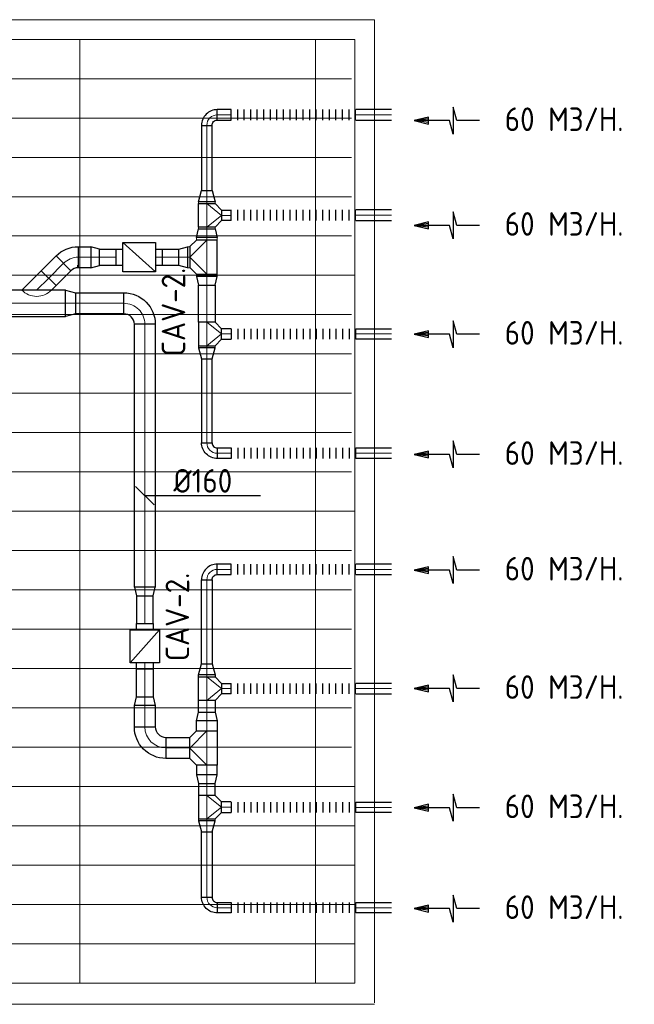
# Model space of a CAD drawing. Header units: millimetres. Extents: x -72412 to 16313, y -1015 to 52998.
# Tile 64 of 64: x -3982 to 708, y 44368 to 51879. Entities that reach past the tile are written whole.
import ezdxf

# ---------------------------------------------------------------- set-up
doc = ezdxf.new("R2010")
doc.units = ezdxf.units.MM
doc.header["$LTSCALE"] = 50
for name, color, linetype in [('4plfd', 254, 'Continuous'), ('WL570---_RETOUR', 100, 'Continuous'), ('WL570---_TOEVOER', 200, 'Continuous'), ('WM570---_RETOUR', 2, 'Continuous')]:
    doc.layers.add(name, color=color, linetype=linetype)
for name, color, linetype, lineweight in [('WL570---_BESTAAND-HARTLIJN', 161, 'Continuous', 0), ('WL570---_BESTAAND-MAATVOERING', 161, 'Continuous', 0), ('WL570---_BESTAAND-RETOUR', 140, 'Continuous', 0), ('WL570---_BESTAAND-TOEVOER', 180, 'Continuous', 0)]:
    doc.layers.add(name, color=color, linetype=linetype, lineweight=lineweight)
doc.styles.add('MAATVOERING', font='ISO')

# ---------------------------------------------------------------- blocks, each defined once
blk = doc.blocks.new('Groep-45')
at = {"color": 8, "linetype": 'Continuous', "lineweight": 13}
for p, q in [((-10904.9, 49299.1), (-4181.9, 49299.1)), ((-10904.9, 48999.1), (-4181.9, 48999.1)), ((-10904.9, 48699.1), (-4181.9, 48699.1)), ((-10904.9, 48399.1), (-4181.9, 48399.1)), ((-10904.9, 48399.1), (-4181.9, 48399.1)), ((-10904.9, 48099.1), (-4181.9, 48099.1)), ((-10904.9, 47799.1), (-4181.9, 47799.1)), ((-10904.9, 47499.1), (-4181.9, 47499.1)), ((-10904.9, 47199.1), (-4181.9, 47199.1)), ((-10904.9, 46899.1), (-4181.9, 46899.1)), ((-10904.9, 46599.1), (-4181.9, 46599.1))]:
    blk.add_line(p, q, dxfattribs=at)
blk = doc.blocks.new('Groep-50')
at = {"color": 8, "linetype": 'Continuous', "lineweight": 13}
for p, q in [((-73304.9, 50349.1), (-4004.9, 50349.1)), ((-4004.9, 50349.1), (-4004.9, 42849.1)), ((-73154.9, 50199.1), (-4154.9, 50199.1)), ((-6254.9, 50199.1), (-6254.9, 42999.1)), ((-5954.9, 50199.1), (-4154.9, 50199.1)), ((-4454.9, 50199.1), (-4454.9, 42999.1)), ((-4154.9, 50199.1), (-4154.9, 42999.1)), ((-4154.9, 50199.1), (-4154.9, 42999.1)), ((-11437.9, 49899.1), (-4181.9, 49899.1)), ((-11437.9, 49599.1), (-4181.9, 49599.1)), ((-10904.9, 48399.1), (-4154.9, 48399.1)), ((-10904.9, 46599.1), (-4154.9, 46599.1)), ((-11437.9, 46299.1), (-4181.9, 46299.1)), ((-11437.9, 45999.1), (-4181.9, 45999.1)), ((-11437.9, 45699.1), (-4181.9, 45699.1)), ((-11437.9, 45399.1), (-4181.9, 45399.1)), ((-11437.9, 45099.1), (-4181.9, 45099.1)), ((-11882.7, 44799.1), (-4181.9, 44799.1)), ((-11654.9, 44499.1), (-4154.9, 44499.1)), ((-11654.9, 44199.1), (-4154.9, 44199.1)), ((-11654.9, 43899.1), (-4154.9, 43899.1)), ((-11654.9, 43599.1), (-4154.9, 43599.1)), ((-4154.9, 43299.1), (-11654.9, 43299.1)), ((-4154.9, 42999.1), (-36705.1, 42999.1)), ((-4004.9, 42838.3), (-36705.1, 42838.3))]:
    blk.add_line(p, q, dxfattribs=at)
at = {"color": 8}
blk.add_blockref('Groep-45', (0, 0), dxfattribs=at)
blk = doc.blocks.new('Block plafond 5e verd')
at = {"layer": '4plfd'}
blk.add_blockref('Groep-50', (73304.9, -19149.1), dxfattribs=at)
blk = doc.blocks.new('KARO')
for p, q in [((1, 0.5), (0, 0.5)), ((0, -0.5), (1, -0.5))]:
    blk.add_line(p, q)
at = {"invisible_edges": 15}
blk.add_3dface([(0, 0.5), (0, -0.5), (1, -0.5), (1, 0.5)], dxfattribs=at)
at = {"layer": 'WL570---_BESTAAND-HARTLIJN'}
blk.add_line((0, 0), (1, 0), dxfattribs=at)
blk = doc.blocks.new('OTS16016016000H')
blk.add_lwpolyline([(-130, -80), (130, -80), (130, 80), (80, 130), (-80, 130), (-130, 80)], close=True)
at = {"layer": 'WL570---_BESTAAND-HARTLIJN'}
blk.add_line((-130, 0), (130, 0), dxfattribs=at)
at = {"layer": 'WL570---_BESTAAND-RETOUR'}
blk.add_lwpolyline([(-130, 0), (0, 130), (130, 0)], dxfattribs=at)
blk = doc.blocks.new('OBO16000090H')
blk.add_lwpolyline([(80, -160, 0.414214), (-160, 80), (-160, -80, -0.414214), (-80, -160)], format="xyb", close=True)
at = {"invisible_edges": 15}
for points in [[(-146.1, -81.2), (-118.3, 76.4), (-160, 80), (-160, -80)], [(-132.6, -84.8), (-77.9, 65.5), (-118.3, 76.4), (-146.1, -81.2)], [(-120, -90.7), (-40, 47.8), (-77.9, 65.5), (-132.6, -84.8)], [(-108.6, -98.7), (-5.7, 23.9), (-40, 47.8), (-120, -90.7)], [(-98.7, -108.6), (23.9, -5.7), (-5.7, 23.9), (-108.6, -98.7)], [(-90.7, -120), (47.8, -40), (23.9, -5.7), (-98.7, -108.6)], [(-84.8, -132.6), (65.5, -77.9), (47.8, -40), (-90.7, -120)], [(-81.2, -146.1), (76.4, -118.3), (65.5, -77.9), (-84.8, -132.6)], [(-80, -160), (80, -160), (76.4, -118.3), (-81.2, -146.1)]]:
    blk.add_3dface(points, dxfattribs=at)
at = {"layer": 'WL570---_BESTAAND-HARTLIJN'}
blk.add_arc((-160, -160), 160, 0, 90, dxfattribs=at)
blk = doc.blocks.new('OSV125800830G')
blk.add_lwpolyline([(0, -62.5), (84, -40), (84, 40), (0, 62.5)], close=True)
at = {"layer": 'WL570---_BESTAAND-HARTLIJN'}
blk.add_line((0, 0), (84, 0), dxfattribs=at)
blk = doc.blocks.new('OTS1251258000H')
blk.add_lwpolyline([(-90, -62.5), (90, -62.5), (90, 62.5), (40, 112.5), (-40, 112.5), (-90, 62.5)], close=True)
at = {"layer": 'WL570---_BESTAAND-HARTLIJN'}
blk.add_line((-90, 0), (90, 0), dxfattribs=at)
at = {"layer": 'WL570---_BESTAAND-RETOUR'}
blk.add_lwpolyline([(-90, 0), (0, 112.5), (90, 0)], dxfattribs=at)
blk = doc.blocks.new('OBO8000090H')
blk.add_lwpolyline([(40, -80, 0.414214), (-80, 40), (-80, -40, -0.414214), (-40, -80)], format="xyb", close=True)
at = {"invisible_edges": 15}
for points in [[(-73.1, -40.6), (-59.2, 38.2), (-80, 40), (-80, -40)], [(-66.3, -42.4), (-39, 32.8), (-59.2, 38.2), (-73.1, -40.6)], [(-60, -45.4), (-20, 23.9), (-39, 32.8), (-66.3, -42.4)], [(-54.3, -49.4), (-2.9, 11.9), (-20, 23.9), (-60, -45.4)], [(-49.4, -54.3), (11.9, -2.9), (-2.9, 11.9), (-54.3, -49.4)], [(-45.4, -60), (23.9, -20), (11.9, -2.9), (-49.4, -54.3)], [(-42.4, -66.3), (32.8, -39), (23.9, -20), (-45.4, -60)], [(-40.6, -73.1), (38.2, -59.2), (32.8, -39), (-42.4, -66.3)], [(-40, -80), (40, -80), (38.2, -59.2), (-40.6, -73.1)]]:
    blk.add_3dface(points, dxfattribs=at)
at = {"layer": 'WL570---_BESTAAND-HARTLIJN'}
blk.add_arc((-80, -80), 80, 0, 90, dxfattribs=at)
blk = doc.blocks.new('OSV1601250650G')
blk.add_lwpolyline([(0, -80), (65.3, -62.5), (65.3, 62.5), (0, 80)], close=True)
at = {"layer": 'WL570---_BESTAAND-HARTLIJN'}
blk.add_line((0, 0), (65.3, 0), dxfattribs=at)
blk = doc.blocks.new('FLLINE80')
blk.add_line((0, -40), (0, 40))
blk = doc.blocks.new('OEX8000100000')
at = {"rotation": 180}
for p in [(50, 0), (100, 0), (150, 0), (200, 0), (250, 0), (300, 0), (350, 0), (400, 0), (450, 0), (500, 0), (550, 0), (600, 0), (650, 0), (700, 0), (750, 0), (800, 0), (850, 0), (900, 0), (950, 0), (1000, 0)]:
    blk.add_blockref('FLLINE80', p, dxfattribs=at)
blk = doc.blocks.new('AFZPIJL')
for points in [[(0, -10), (0, -6.52), (-2.06, -5.97), (2.06, -5.97), (0, -5.41), (0, 0)], [(-0.26, -2.22), (0, 0)], [(0.26, -2.22), (0, 0)]]:
    blk.add_lwpolyline(points)
blk.add_lwpolyline([(0.52, -2.22), (-0.52, -2.22), (0, 0)], close=True)
blk = doc.blocks.new('OBO16000045H')
blk.add_lwpolyline([(80, -66.3, 0.198912), (9.7, 103.4), (-103.4, -9.7, -0.198912), (-80, -66.3)], format="xyb", close=True)
at = {"invisible_edges": 15}
for points in [[(-98.7, -14.9), (23.9, 88), (9.7, 103.4), (-103.4, -9.7)], [(-94.5, -20.4), (36.6, 71.4), (23.9, 88), (-98.7, -14.9)], [(-90.7, -26.3), (47.8, 53.7), (36.6, 71.4), (-94.5, -20.4)], [(-87.5, -32.5), (57.5, 35.2), (47.8, 53.7), (-90.7, -26.3)], [(-84.8, -38.9), (65.5, 15.8), (57.5, 35.2), (-87.5, -32.5)], [(-82.7, -45.6), (71.8, -4.2), (65.5, 15.8), (-84.8, -38.9)], [(-81.2, -52.4), (76.4, -24.6), (71.8, -4.2), (-82.7, -45.6)], [(-80.3, -59.3), (79.1, -45.4), (76.4, -24.6), (-81.2, -52.4)], [(-80, -66.3), (80, -66.3), (79.1, -45.4), (-80.3, -59.3)]]:
    blk.add_3dface(points, dxfattribs=at)
at = {"layer": 'WL570---_BESTAAND-HARTLIJN'}
blk.add_arc((-160, -66.3), 160, 0, 45, dxfattribs=at)
blk = doc.blocks.new('OZA2000160045L')
blk.add_lwpolyline([(-113.1, 0), (-148.5, 35.4), (-35.4, 148.5), (113.1, 0)])
at = {"layer": 'WL570---_BESTAAND-HARTLIJN'}
blk.add_line((0, 0), (-91.9, 91.9), dxfattribs=at)
at = {"layer": 'WL570---_BESTAAND-TOEVOER'}
blk.add_arc((0, 113.1), 160, 225, 315, dxfattribs=at)
blk = doc.blocks.new('OSV1601250650K')
blk.add_lwpolyline([(-65.3, -80), (0, -62.5), (0, 62.5), (-65.3, 80)], close=True)
at = {"layer": 'WL570---_BESTAAND-HARTLIJN'}
blk.add_line((-65.3, 0), (0, 0), dxfattribs=at)
blk = doc.blocks.new('VBX1251250012525000')
blk.add_lwpolyline([(50, -112.5), (300, -112.5), (300, 112.5), (50, 112.5)], close=True)
for points in [[(50, 62.5), (0, 62.5), (0, -62.5), (50, -62.5)], [(300, -62.5), (350, -62.5), (350, 62.5), (300, 62.5)]]:
    blk.add_lwpolyline(points)
at = {"layer": 'WL570---_BESTAAND-HARTLIJN'}
blk.add_line((300, 0), (350, 0), dxfattribs=at)
at = {"layer": 'WL570---_BESTAAND-TOEVOER'}
blk.add_line((50, -112.5), (300, 112.5), dxfattribs=at)
blk = doc.blocks.new('MVLINE')
blk.add_line((35.4, -35.4), (-35.4, 35.4))
blk = doc.blocks.new('OSV2001600740G')
blk.add_lwpolyline([(0, -100), (74.6, -80), (74.6, 80), (0, 100)], close=True)
at = {"layer": 'WL570---_BESTAAND-HARTLIJN'}
blk.add_line((0, 0), (74.6, 0), dxfattribs=at)

msp = doc.modelspace()

# ---------------------------------------------------------------- linework, layer by layer
at = {"layer": 'WL570---_BESTAAND-TOEVOER'}
msp.add_line((-3539.6, 50006.8), (-3539.6, 49994.8), dxfattribs=at)
at = {"layer": 'WM570---_RETOUR'}
msp.add_lwpolyline([(-2144.2, 48248), (-2456, 48248), (-3022.7, 48248)], dxfattribs=at)

# ---------------------------------------------------------------- block references
at = {"layer": 'WL570---_BESTAAND-MAATVOERING', "xscale": -2, "yscale": 2, "zscale": 2, "rotation": 270.0000000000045}
msp.add_blockref('MVLINE', (-3027.1, 48248), dxfattribs=at)
at = {"layer": 'WL570---_BESTAAND-RETOUR'}
for p, xscale, yscale, zscale, rotation in [((-2554, 50476.4), -14.56646699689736, 125, 125, 270), ((-2554, 50296.4), -14.38825575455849, 125, 125, 90), ((-2554, 50217.2), -18.61592130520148, 160, 160, 90.0000000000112), ((-2554, 49919.6), -18.89721792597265, 160, 160, 270), ((-2554, 49391.7), 14.56646699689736, 125, 125, 270), ((-2554, 45782), 14.56646699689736, 125, 125, 270)]:
    msp.add_blockref('KARO', p, dxfattribs=dict(at, xscale=xscale, yscale=yscale, zscale=zscale, rotation=rotation))
at = {"layer": 'WL570---_BESTAAND-RETOUR', "xscale": -18.66941092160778, "yscale": 160, "zscale": 160}
msp.add_blockref('KARO', (-2684, 50067.4), dxfattribs=at)
at = {"layer": 'WL570---_RETOUR'}
for name, p, rotation in [('OBO8000090H', (-2554, 51153.2), 90), ('OEX8000100000', (-1368.7, 51153.2), 180), ('OEX8000100000', (-1368.7, 50388.1), 180), ('OTS16016016000H', (-2554, 50068.5), 90), ('OSV1601250650G', (-2554, 49919.6), 270), ('OTS1251258000H', (-2554, 49481.7), 270), ('OSV125800830G', (-2554, 49377.1), 270), ('OBO8000090H', (-2554, 47686.3), 90), ('OEX8000100000', (-1368.7, 47686.3), 180), ('OSV1601250650K', (-3027.1, 47484.3), 270), ('OEX8000100000', (-1368.7, 46776.4), 180), ('OSV1601250650G', (-2554, 46117.5), 270), ('OTS1251258000H', (-2554, 45872), 270), ('OSV125800830G', (-2554, 45767.5), 270)]:
    msp.add_blockref(name, p, dxfattribs=dict(at, rotation=rotation))
for name, p, xscale, yscale, zscale, rotation in [('KARO', (-2369.3, 51153.2), 104.6717615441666, 80, 80, 180), ('KARO', (-1145.4, 51153.2), 270.6940397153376, 80, 80, 180), ('AFZPIJL', (-973.2, 51108.9), -50, 50, 50, 90), ('KARO', (-2554, 51073.2), 498.312785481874, 80, 80, 270), ('KARO', (-1145.4, 50388.1), 270.6940397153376, 80, 80, 180), ('AFZPIJL', (-973.2, 50310.3), -50, 50, 50, 90), ('KARO', (-3534.7, 50067.4), -95.50400958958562, 160, 160, 180), ('KARO', (-2895.5, 50067.4), -126.9871434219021, 125, 125, 180), ('KARO', (-3647.8, 50020.6), -159.8359254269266, 160, 160, 45.00000000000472), ('KARO', (-3631.4, 49715.6), 996.9166707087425, 200, 200, 180), ('KARO', (-2554, 49571.7), -283.3969514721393, 125, 125, 270), ('AFZPIJL', (-973.2, 49479.6), -50, 50, 50, 90), ('KARO', (-3027.1, 49555.6), -2006.212791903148, 160, 160, 90.00000000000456), ('KARO', (-2369.3, 49482), 72.22950757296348, 80, 80, 180), ('KARO', (-2554, 48651.4), 641.4805336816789, 80, 80, 90), ('AFZPIJL', (-973.2, 48562.4), -50, 50, 50, 90), ('AFZPIJL', (-973.2, 47680.2), -50, 50, 50, 90), ('KARO', (-2369.3, 47686.3), 104.6717615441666, 80, 80, 180), ('KARO', (-1145.4, 47686.3), 270.6940397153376, 80, 80, 180), ('KARO', (-2554, 47607), -641.4805336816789, 80, 80, 90), ('KARO', (-3027.1, 47484.3), 210.0606510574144, 125, 125, 270), ('KARO', (-3027.1, 46713.5), -210.0606510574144, 125, 125, 270), ('KARO', (-2554, 46866.7), -14.56646699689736, 125, 125, 270), ('AFZPIJL', (-973.2, 46777.5), -50, 50, 50, 90), ('KARO', (-1145.4, 46776.4), 270.6940397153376, 80, 80, 180), ('KARO', (-3027.1, 46484.4), -164.7551327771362, 160, 160, 270.000000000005), ('KARO', (-2554, 46686.7), -90.13055144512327, 125, 125, 90), ('KARO', (-2554, 46453.3), -77.92349494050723, 160, 160, 270.0000000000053), ('KARO', (-2867.1, 46324.4), -183.015599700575, 160, 160, 180), ('KARO', (-2554, 46195.4), 77.92349494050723, 160, 160, 269.9999999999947), ('KARO', (-2554, 45962), 90.13055144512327, 125, 125, 90), ('AFZPIJL', (-973.2, 45867.8), -50, 50, 50, 90), ('KARO', (-2369.3, 45872.3), 72.22950757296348, 80, 80, 180), ('KARO', (-2554, 45185.2), -498.312785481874, 80, 80, 270), ('AFZPIJL', (-973.2, 45098.4), -50, 50, 50, 90)]:
    msp.add_blockref(name, p, dxfattribs=dict(at, xscale=xscale, yscale=yscale, zscale=zscale, rotation=rotation))
at = {"layer": 'WL570---_RETOUR', "xscale": -1}
for name, p, rotation in [('OSV125800830G', (-2554, 50490.9), 270), ('OTS1251258000H', (-2554, 50386.4), 270), ('OSV1601250650G', (-2554, 50217.2), 270), ('OBO16000045H', (-3600.9, 50067.4), 315.0000000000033), ('VBX1251250012525000', (-3245.9, 50067.4), 180), ('OSV2001600740G', (-3631.4, 49715.6), 180), ('OBO16000090H', (-3027.1, 49715.6), 270.0000000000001), ('OBO8000090H', (-2554, 48572.1), 90), ('VBX1251250012525000', (-3027.1, 47273.9), 90), ('OSV125800830G', (-2554, 46881.3), 270), ('OTS1251258000H', (-2554, 46776.7), 270), ('OSV1601250650K', (-3027.1, 46713.5), 270), ('OSV1601250650G', (-2554, 46531.2), 270), ('OBO16000090H', (-3027.1, 46324.4), 90.00000000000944), ('OTS16016016000H', (-2554, 46323.3), 90), ('OBO8000090H', (-2554, 45105.2), 90)]:
    msp.add_blockref(name, p, dxfattribs=dict(at, rotation=rotation))
at = {"layer": 'WL570---_RETOUR'}
for p, xscale, yscale, zscale in [((-2369.3, 50386.1), -72.22950757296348, 80, 80), ((-3246.2, 50067.4), -127.6388484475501, 125, 125), ((-3187.1, 49715.6), -369.6542362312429, 160, 160), ((-1145.4, 49482), -270.6940397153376, 80, 80), ((-2369.3, 48572.1), -104.6717615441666, 80, 80), ((-1145.4, 48572.1), -270.6940397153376, 80, 80), ((-2369.3, 46776.4), -72.22950757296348, 80, 80), ((-1145.4, 45870.3), -270.6940397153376, 80, 80), ((-2369.3, 45105.2), -104.6717615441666, 80, 80), ((-1145.4, 45105.2), -270.6940397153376, 80, 80)]:
    msp.add_blockref('KARO', p, dxfattribs=dict(at, xscale=xscale, yscale=yscale, zscale=zscale))
msp.add_blockref('OSV1601250650G', (-3439, 50067.4), dxfattribs=at)
at = {"layer": 'WL570---_RETOUR', "xscale": -1}
for name, p in [('OSV1601250650G', (-2702.7, 50067.4)), ('OZA2000160045L', (-3852.7, 49815.6)), ('OEX8000100000', (-1368.7, 49482)), ('OEX8000100000', (-1368.7, 48572.1)), ('OEX8000100000', (-1368.7, 45870.3)), ('OEX8000100000', (-1368.7, 45105.2))]:
    msp.add_blockref(name, p, dxfattribs=at)
at = {"layer": 'WL570---_TOEVOER'}
msp.add_blockref('Block plafond 5e verd', (-70573.6, 20679.1), dxfattribs=at)

# ---------------------------------------------------------------- texts
at = {"layer": 'WM570---_RETOUR', "style": 'MAATVOERING'}
for s, p in [('60 M3/H.', (-280.8, 51029.7)), ('60 M3/H.', (-280.8, 50231.1)), ('60 M3/H.', (-280.8, 49400.4)), ('60 M3/H.', (-280.8, 48483.2)), ('%%c160', (-2808.9, 48271.3)), ('60 M3/H.', (-280.8, 47601)), ('60 M3/H.', (-280.8, 46698.3)), ('60 M3/H.', (-280.8, 45788.5)), ('60 M3/H.', (-280.8, 45019.2))]:
    msp.add_text(s, height=180, dxfattribs=at).set_placement(p)
for p in [(-2718.5, 49312.2), (-2688.6, 46985.7)]:
    msp.add_text('CAV-2.', height=180, rotation=90, dxfattribs=at).set_placement(p)

doc.saveas('drawing.dxf')
